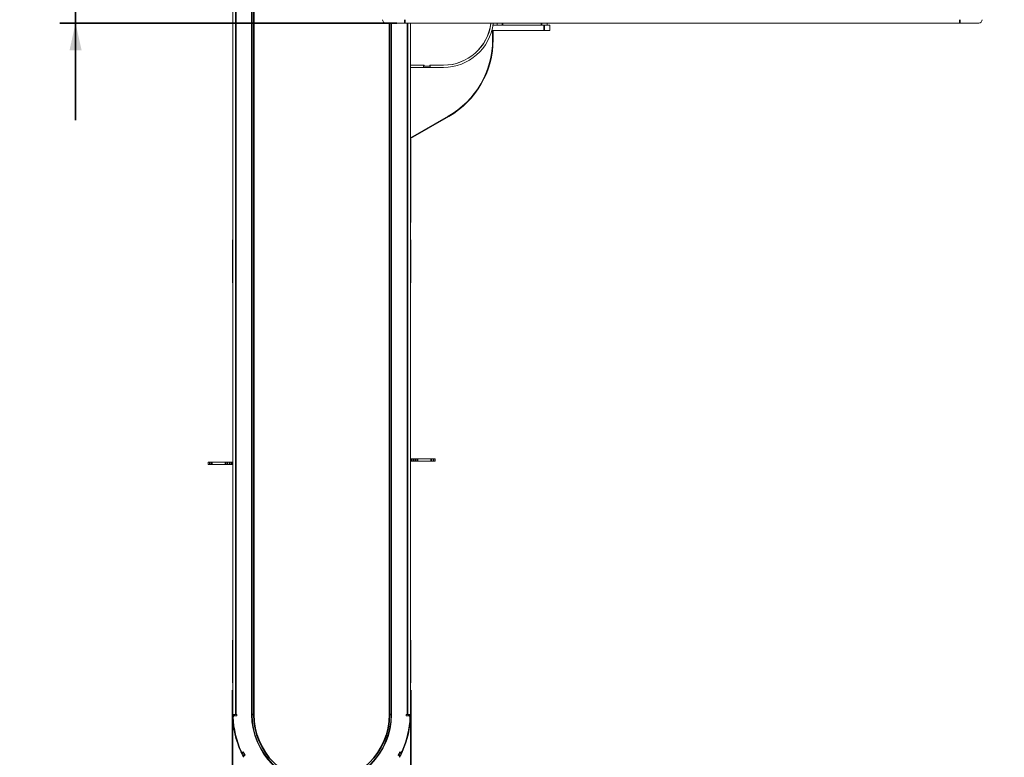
# Model space of a CAD drawing. Header units: millimetres. Extents: x 4 to 1188, y 1 to 840.
# Tile 3 of 203: x 200 to 326, y 50 to 145. Entities that reach past the tile are written whole.
import ezdxf

# ---------------------------------------------------------------- set-up
doc = ezdxf.new("R2010")
doc.units = ezdxf.units.MM
doc.layers.add('1', color=7, linetype='Continuous')
doc.styles.add('Arial Unicode MS', font='Arial Unicode MS')
doc.dimstyles.get("Standard").update_dxf_attribs({"dimtxt": 0.18, "dimasz": 0.18, "dimexe": 0.18, "dimexo": 0.0625, "dimgap": 0.09, "dimtad": 0, "dimtih": 1, "dimtoh": 1, "dimdec": 4, "dimzin": 0, "dimdsep": 46, "dimtxsty": 'Standard', "dimcen": 0.09, "dimadec": 0, "dimazin": 0, "dimtfac": 1, "dimtdec": 4, "dimtofl": 0, "dimtmove": 0, "dimatfit": 3, "dimfxl": 0, "dimtolj": 1, "dimtzin": 0, "dimarcsym": 0})

# ---------------------------------------------------------------- blocks, each defined once
blk = doc.blocks.new('_U3')
at = {"layer": '1', "color": 18, "lineweight": 35}
for p, q in [((227.26, 58.58), (227.26, 28.59)), ((250.17, 58.58), (250.17, 28.59)), ((227.26, 30.59), (250.17, 30.59))]:
    blk.add_line(p, q, dxfattribs=at)
at = {"layer": '1', "color": 18, "lineweight": 70}
for points in [[(227.26, 30.59), (230.76, 31.37), (230.76, 29.82)], [(250.17, 30.59), (246.67, 29.82), (246.67, 31.37)]]:
    blk.add_solid(points, dxfattribs=at)
at = {"layer": '1', "color": 18, "linetype": 'Continuous', "lineweight": 13, "insert": (230.14, 33.15), "char_height": 5, "attachment_point": 7, "line_spacing_factor": 1.047437, "style": 'Arial Unicode MS'}
blk.add_mtext('\\fArial Unicode MS|b0|i0;\\W1.0000;{\\H1.21x;(}160{\\H1.21x;)}', dxfattribs=at)
blk = doc.blocks.new('_U4')
at = {"layer": '1', "color": 18, "lineweight": 35}
for p, q in [((227.26, 58.58), (227.26, 15.45)), ((425.72, 58.58), (425.72, 15.45)), ((227.26, 17.45), (425.72, 17.45))]:
    blk.add_line(p, q, dxfattribs=at)
at = {"layer": '1', "color": 18, "lineweight": 70}
for points in [[(227.26, 17.45), (230.76, 18.23), (230.76, 16.68)], [(425.72, 17.45), (422.22, 16.68), (422.22, 18.23)]]:
    blk.add_solid(points, dxfattribs=at)
at = {"layer": '1', "color": 18, "linetype": 'Continuous', "lineweight": 13, "insert": (315.97, 20.01), "char_height": 5, "attachment_point": 7, "line_spacing_factor": 1.047437, "style": 'Arial Unicode MS'}
blk.add_mtext('\\fArial Unicode MS|b0|i0;\\W1.0000;{\\H1.21x;(}1389{\\H1.21x;)}', dxfattribs=at)
blk = doc.blocks.new('_U25')
at = {"layer": '1', "color": 18, "lineweight": 35}
for p, q in [((207.08, 131.88), (207.08, 159.01)), ((248.4, 146.09), (205.08, 146.09)), ((248.4, 144.38), (205.08, 144.38))]:
    blk.add_line(p, q, dxfattribs=at)
at = {"layer": '1', "color": 18, "lineweight": 70}
for points in [[(207.08, 146.09), (206.31, 149.59), (207.86, 149.59)], [(207.08, 144.38), (207.86, 140.88), (206.31, 140.88)]]:
    blk.add_solid(points, dxfattribs=at)
at = {"layer": '1', "color": 18, "linetype": 'Continuous', "lineweight": 13, "insert": (206.33, 151.96), "char_height": 5, "attachment_point": 7, "rotation": 90, "line_spacing_factor": 1.047437, "style": 'Arial Unicode MS'}
blk.add_mtext('\\fArial Unicode MS|b0|i0;\\W1.0000;12', dxfattribs=at)

msp = doc.modelspace()

# ---------------------------------------------------------------- linework, layer by layer
at = {"layer": '1', "color": 154, "linetype": 'Continuous', "lineweight": 13}
for p, q in [((227.2886, 55.4602), (227.2886, 234.8887)), ((229.7172, 234.8887), (229.7172, 55.4602)), ((229.7886, 55.4602), (229.7886, 234.8887)), ((249.404, 144.3779), (246.9755, 144.3779)), ((247.6457, 144.3782), (247.6457, 55.4602)), ((247.7172, 55.4602), (247.7172, 144.3782)), ((320.7743, 144.3779), (249.404, 144.3779)), ((250.1457, 55.4602), (250.1457, 144.3782)), ((261.2696, 144.1136), (261.2696, 144.3779)), ((267.6981, 144.3779), (267.6981, 144.1136)), ((323.2029, 144.3779), (320.7743, 144.3779)), ((260.6042, 143.4351), (267.341, 143.4351)), ((260.7029, 142.2542), (260.7029, 143.435)), ((260.7478, 144.1136), (267.341, 144.1136)), ((260.7743, 144.3028), (260.7743, 144.1136)), ((260.7743, 143.4351), (260.7743, 142.2542)), ((267.341, 144.1136), (268.0553, 144.1136)), ((268.0553, 143.4351), (267.341, 143.4351)), ((268.0553, 144.1136), (268.0553, 143.4351)), ((251.8957, 138.9602), (250.1457, 138.9602)), ((251.8243, 138.6744), (250.1457, 138.6744)), ((251.8243, 138.6744), (251.8243, 138.9602)), ((252.6814, 138.6744), (251.8243, 138.6744)), ((251.8957, 138.9602), (251.8957, 138.8173)), ((251.8957, 138.8173), (252.61, 138.8173)), ((252.61, 138.8173), (252.61, 138.9602)), ((254.3729, 138.9602), (252.61, 138.9602)), ((252.6814, 138.6744), (252.6814, 138.9602)), ((254.3957, 138.6744), (252.6814, 138.6744)), ((254.3957, 138.9602), (254.3729, 138.9602)), ((250.1457, 129.6234), (254.9918, 132.4)), ((255.06, 132.3568), (250.1458, 129.5196)), ((255.0243, 132.4187), (255.06, 132.3568)), ((250.1743, 129.4241), (250.1457, 129.4241)), ((250.1743, 129.4241), (250.1743, 118.7098)), ((250.1457, 118.7098), (250.1743, 118.7098)), ((227.26, 111.0959), (227.26, 116.4387)), ((250.1743, 116.4387), (250.1743, 111.0959)), ((224.1314, 87.6316), (224.1314, 87.9173)), ((224.3426, 87.9173), (224.1314, 87.9173)), ((224.3426, 87.6316), (224.1314, 87.6316)), ((224.3426, 87.9173), (224.6128, 87.9173)), ((224.6128, 87.6316), (224.3426, 87.6316)), ((226.3782, 87.9173), (224.6128, 87.9173)), ((226.3782, 87.6316), (224.6128, 87.6316)), ((226.3782, 87.9173), (226.6257, 87.9173)), ((226.6257, 87.6316), (226.3782, 87.6316)), ((226.9061, 87.9173), (226.6257, 87.9173)), ((226.9061, 87.6316), (226.6257, 87.6316)), ((226.9061, 87.9173), (227.1535, 87.9173)), ((227.1535, 87.6316), (226.9061, 87.6316)), ((227.2886, 87.9173), (227.1535, 87.9173)), ((227.2886, 87.6316), (227.1535, 87.6316)), ((250.1457, 88.3459), (250.2808, 88.3459)), ((250.1457, 88.0602), (250.2808, 88.0602)), ((250.2808, 88.3459), (250.5282, 88.3459)), ((250.5282, 88.0602), (250.2808, 88.0602)), ((250.5282, 88.3459), (250.8086, 88.3459)), ((250.5282, 88.0602), (250.8086, 88.0602)), ((250.8086, 88.3459), (251.0561, 88.3459)), ((251.0561, 88.0602), (250.8086, 88.0602)), ((251.0561, 88.3459), (252.8215, 88.3459)), ((251.0561, 88.0602), (252.8215, 88.0602)), ((252.8215, 88.3459), (253.0917, 88.3459)), ((253.0917, 88.0602), (252.8215, 88.0602)), ((253.0917, 88.3459), (253.3029, 88.3459)), ((253.0917, 88.0602), (253.3029, 88.0602)), ((253.3029, 88.3459), (253.3029, 88.0602)), ((227.2884, 71.2108), (227.2884, 71.2109)), ((227.2884, 71.2109), (227.2886, 71.2109)), ((227.2884, 71.0227), (227.2886, 71.0227)), ((227.2884, 70.521), (227.2886, 70.521)), ((227.2884, 70.2296), (227.2886, 70.2296)), ((227.2884, 70.0229), (227.2884, 70.0647)), ((227.2884, 69.5775), (227.2884, 70.0229)), ((227.2884, 70.0229), (227.2886, 70.0229)), ((227.2884, 69.5731), (227.2884, 69.5775)), ((227.2884, 69.5775), (227.2886, 69.5775)), ((227.2884, 69.5731), (227.2886, 69.5731)), ((227.2884, 69.5731), (227.2884, 69.5731)), ((227.2884, 68.8709), (227.2886, 68.8709)), ((227.2884, 68.8662), (227.2886, 68.8662)), ((227.2884, 68.4646), (227.2886, 68.4646)), ((227.2884, 67.865), (227.2884, 67.8686)), ((227.2884, 67.8686), (227.2886, 67.8686)), ((227.2884, 67.8634), (227.2884, 67.865)), ((227.2884, 67.865), (227.2886, 67.865)), ((227.2884, 67.8634), (227.2886, 67.8634)), ((227.2884, 67.0125), (227.2886, 67.0125)), ((227.2884, 67.0098), (227.2886, 67.0098)), ((227.2884, 67.0097), (227.2886, 67.0097)), ((227.2884, 66.3219), (227.2886, 66.3219)), ((227.2884, 66.3173), (227.2886, 66.3173)), ((227.2884, 66.1187), (227.2884, 66.1187)), ((227.2884, 65.9176), (227.2886, 65.9176)), ((227.26, 59.5816), (227.26, 64.9244)), ((227.2884, 65.3373), (227.2884, 65.3373)), ((227.2884, 65.3373), (227.2886, 65.3373)), ((227.2884, 65.3373), (227.2886, 65.3373)), ((227.2884, 65.3339), (227.2884, 65.3372)), ((227.2884, 65.3339), (227.2886, 65.3339)), ((227.2884, 65.3256), (227.2884, 65.332)), ((227.2884, 65.3256), (227.2886, 65.3256)), ((227.2886, 65.3373), (227.2886, 65.3373)), ((250.1743, 64.9244), (250.1743, 59.5816)), ((227.2905, 55.4602), (227.2886, 55.4602)), ((227.2905, 55.4602), (227.6886, 55.4602)), ((227.8314, 55.3173), (227.5065, 55.3173)), ((227.6886, 55.4602), (227.8314, 55.4602)), ((227.8314, 55.4602), (227.8314, 55.3173)), ((249.6029, 55.4602), (249.7457, 55.4602)), ((249.6029, 55.3173), (249.6029, 55.4602)), ((249.9278, 55.3173), (249.6029, 55.3173)), ((250.1439, 55.4602), (249.7457, 55.4602)), ((250.1439, 55.4602), (250.1457, 55.4602)), ((228.6682, 50.6455), (228.4105, 50.522)), ((228.6598, 50.663), (228.5961, 50.6327)), ((248.7662, 50.6455), (249.0238, 50.522)), ((248.8382, 50.6327), (248.7745, 50.663)), ((228.8604, 50.2633), (228.6077, 50.13)), ((228.8786, 50.2289), (228.7533, 50.1623)), ((248.6811, 50.1623), (248.5557, 50.2289)), ((248.5739, 50.2633), (248.8267, 50.13))]:
    msp.add_line(p, q, dxfattribs=at)
at = {"layer": '1', "color": 154, "linetype": 'Continuous', "lineweight": 35}
for p, q in [((227.6886, 234.8887), (227.6886, 55.4602)), ((230.0029, 234.8887), (230.0029, 55.4602)), ((247.4314, 55.4602), (247.4314, 144.3782)), ((249.404, 144.8065), (249.404, 144.3779)), ((249.7457, 55.4602), (249.7457, 144.3782)), ((261.9838, 144.3779), (261.9838, 144.1136)), ((266.9838, 144.1136), (266.9838, 144.3779)), ((320.7743, 144.8065), (320.7743, 144.3779)), ((267.341, 143.4351), (267.341, 144.1136)), ((260.7743, 142.2542), (260.7029, 142.2542)), ((224.3426, 87.6316), (224.3426, 87.9173)), ((224.6128, 87.9173), (224.6128, 87.6316)), ((226.3782, 87.6316), (226.3782, 87.9173)), ((226.6257, 87.9173), (226.6257, 87.6316)), ((226.9061, 87.6316), (226.9061, 87.9173)), ((227.1535, 87.9173), (227.1535, 87.6316)), ((250.2808, 88.0602), (250.2808, 88.3459)), ((250.5282, 88.3459), (250.5282, 88.0602)), ((250.8086, 88.0602), (250.8086, 88.3459)), ((251.0561, 88.3459), (251.0561, 88.0602)), ((252.8215, 88.0602), (252.8215, 88.3459)), ((253.0917, 88.3459), (253.0917, 88.0602)), ((227.2884, 70.0647), (227.2886, 70.0647)), ((227.2884, 69.5731), (227.2886, 69.5731)), ((227.2884, 69.1008), (227.2886, 69.1008)), ((227.2884, 68.8724), (227.2886, 68.8724)), ((227.2884, 67.2828), (227.2886, 67.2828)), ((227.2884, 67.0125), (227.2886, 67.0125)), ((227.2884, 66.5583), (227.2886, 66.5583)), ((227.2884, 66.3299), (227.2886, 66.3299)), ((227.2884, 65.332), (227.2886, 65.332)), ((227.5746, 55.3844), (227.2888, 55.3844)), ((229.7886, 55.4602), (230.0029, 55.4602)), ((247.4314, 55.4602), (247.6457, 55.4602)), ((249.8598, 55.3844), (250.1455, 55.3844)), ((228.7011, 50.5773), (228.4434, 50.4539)), ((228.8253, 50.3304), (228.5726, 50.1971)), ((248.609, 50.3304), (248.8617, 50.1971)), ((248.7332, 50.5773), (248.9909, 50.4539))]:
    msp.add_line(p, q, dxfattribs=at)
at = {"layer": '1', "color": 154, "linetype": 'Continuous', "lineweight": 13}
for centre, radius, start, end in [((246.9755, 144.8065), 0.4286, 180, 270), ((254.3729, 145.103), 6.1429, 270, 353.106563), ((254.3957, 145.103), 6.1429, 270, 352.684688), ((323.2029, 144.8065), 0.4286, 270, 0), ((254.3957, 145.103), 6.4286, 270, 352.849219), ((249.3457, 142.2542), 11.3571, 299.81097, 0), ((249.3457, 142.2542), 11.4286, 300, 0), ((227.3314, 116.4387), 0.0714, 126.870469, 180), ((250.1029, 116.4387), 0.0714, 0, 53.129531), ((227.5457, 111.0959), 0.2857, 180, 205.842656), ((249.8886, 111.0959), 0.2857, 334.157344, 0), ((227.5457, 64.9244), 0.2857, 154.157344, 180), ((249.8886, 64.9244), 0.2857, 0, 25.842656), ((227.3314, 59.5816), 0.0714, 180, 233.129531), ((250.1029, 59.5816), 0.0714, 306.870469, 0), ((238.7172, 55.4602), 11.4286, 180.379587, 204.612372), ((227.5065, 55.1744), 0.1429, 90, 181.459923), ((238.7172, 55.4602), 11.3571, 181.459923, 204.770098), ((238.7172, 55.4602), 9, 180, 0), ((238.7172, 55.4602), 8.9286, 180, 0), ((238.7172, 55.4602), 11.3571, 335.229902, 358.540077), ((238.7172, 55.4602), 11.4286, 335.364247, 359.620413), ((249.9278, 55.1744), 0.1429, 358.540077, 90), ((228.5346, 50.7616), 0.1429, 204.770098, 295.5), ((238.7172, 55.4602), 11.1429, 205.5, 208), ((238.7172, 55.4602), 11.1429, 332, 334.5), ((248.8997, 50.7616), 0.1429, 244.5, 335.229902), ((238.7172, 55.4602), 11.4286, 205.979587, 207.420413), ((228.8203, 50.0361), 0.1429, 118, 208.725282), ((238.7172, 55.4602), 11.1429, 205.98932, 207.41068), ((238.7172, 55.4602), 11.1429, 332.58932, 334.01068), ((248.614, 50.0361), 0.1429, 331.274718, 62), ((238.7172, 55.4602), 11.4286, 332.579587, 334.020413)]:
    msp.add_arc(centre, radius, start, end, dxfattribs=at)
at = {"layer": '1', "color": 154, "linetype": 'Continuous', "lineweight": 35}
msp.add_arc((238.7172, 55.4602), 8.7143, 180, 0, dxfattribs=at)
at = {"layer": '1', "color": 154, "linetype": 'Continuous', "lineweight": 13}
for points in [[(227.2884, 70.521), (227.2884, 70.7254), (227.2884, 70.8928), (227.2884, 71.0227)], [(227.2884, 70.2296), (227.2884, 70.314), (227.2884, 70.41), (227.2884, 70.521)], [(227.2884, 70.0647), (227.2884, 70.1105), (227.2884, 70.1658), (227.2884, 70.2296)], [(227.2884, 69.1008), (227.2884, 69.2266), (227.2884, 69.3282), (227.2884, 69.3279)], [(227.2884, 68.8724), (227.2884, 68.8727), (227.2884, 68.975), (227.2884, 69.1008)], [(227.2884, 67.8686), (227.2884, 68.1423), (227.2884, 68.3414), (227.2884, 68.4646)], [(227.2884, 67.2828), (227.2884, 67.4684), (227.2884, 67.655), (227.2884, 67.8634)], [(227.2884, 67.0125), (227.2884, 67.0139), (227.2884, 67.1097), (227.2884, 67.2828)], [(227.2884, 66.5583), (227.2884, 66.6841), (227.2884, 66.7858), (227.2884, 66.7854)], [(227.2884, 66.3299), (227.2884, 66.3303), (227.2884, 66.4325), (227.2884, 66.5583)], [(227.2884, 65.9176), (227.2884, 66.0526), (227.2884, 66.1195), (227.2884, 66.1188)], [(227.2884, 65.3373), (227.2884, 65.5853), (227.2884, 65.7789), (227.2884, 65.9176)], [(227.2884, 65.332), (227.2884, 65.333), (227.2884, 65.3336), (227.2884, 65.3339)], [(227.2884, 65.0409), (227.2884, 65.1265), (227.2884, 65.2214), (227.2884, 65.3256)]]:
    msp.add_open_spline(points, degree=3, dxfattribs=at)
for points, knots in [([(227.2888, 55.3844), (227.2888, 55.3894), (227.2888, 55.3944), (227.2887, 55.4016), (227.2887, 55.404), (227.2887, 55.4088), (227.2887, 55.4111), (227.2887, 55.418), (227.2887, 55.4223), (227.2886, 55.4285), (227.2886, 55.4305), (227.2886, 55.4344), (227.2886, 55.4362), (227.2886, 55.4415), (227.2886, 55.4446), (227.2886, 55.448), (227.2886, 55.4487), (227.2886, 55.45), (227.2886, 55.4518), (227.2886, 55.4545), (227.2886, 55.4561), (227.2886, 55.4576), (227.2886, 55.4582), (227.2886, 55.4596), (227.2886, 55.4602), (227.2886, 55.4601)], [0, 0, 0, 0, 0.12523859, 0.12523859, 0.18785788, 0.18785788, 0.25047718, 0.25047718, 0.37571576, 0.37571576, 0.43833506, 0.43833506, 0.50095435, 0.50095435, 0.62619294, 0.62619294, 0.65750259, 0.65750259, 0.68881224, 0.75143153, 0.81405082, 0.81405082, 0.87667012, 0.87667012, 1, 1, 1, 1]), ([(227.5746, 55.3844), (227.5745, 55.3894), (227.5745, 55.3944), (227.5745, 55.4016), (227.5744, 55.404), (227.5744, 55.4088), (227.5744, 55.4111), (227.5744, 55.418), (227.5744, 55.4223), (227.5743, 55.4285), (227.5743, 55.4305), (227.5743, 55.4344), (227.5743, 55.4362), (227.5743, 55.4415), (227.5743, 55.4446), (227.5743, 55.448), (227.5743, 55.4487), (227.5743, 55.45), (227.5743, 55.4518), (227.5743, 55.4545), (227.5743, 55.4561), (227.5743, 55.4576), (227.5743, 55.4582), (227.5743, 55.4596), (227.5743, 55.4602), (227.5743, 55.4601)], [0, 0, 0, 0, 0.12523859, 0.12523859, 0.18785788, 0.18785788, 0.25047718, 0.25047718, 0.37571576, 0.37571576, 0.43833506, 0.43833506, 0.50095435, 0.50095435, 0.62619294, 0.62619294, 0.65750259, 0.65750259, 0.68881224, 0.75143153, 0.81405082, 0.81405082, 0.87667012, 0.87667012, 1, 1, 1, 1]), ([(249.86, 55.4602), (249.86, 55.4601), (249.86, 55.4596), (249.86, 55.4582), (249.86, 55.4576), (249.86, 55.4562), (249.86, 55.4553), (249.86, 55.4525), (249.86, 55.4502), (249.86, 55.4461), (249.86, 55.4446), (249.86, 55.4414), (249.86, 55.4397), (249.86, 55.4345), (249.86, 55.4307), (249.86, 55.4255), (249.86, 55.4245), (249.86, 55.4223), (249.8599, 55.4191), (249.8599, 55.4135), (249.8599, 55.4089), (249.8599, 55.4041), (249.8599, 55.4017), (249.8598, 55.3944), (249.8598, 55.3894), (249.8598, 55.3844)], [0, 0, 0, 0, 0.11953776, 0.11953776, 0.18242792, 0.18242792, 0.24531808, 0.24531808, 0.3710984, 0.3710984, 0.43398856, 0.43398856, 0.49687872, 0.49687872, 0.62265904, 0.62265904, 0.65410412, 0.65410412, 0.6855492, 0.74843936, 0.81132952, 0.81132952, 0.87421968, 0.87421968, 1, 1, 1, 1]), ([(250.1457, 55.4602), (250.1457, 55.4601), (250.1457, 55.4596), (250.1457, 55.4582), (250.1457, 55.4576), (250.1457, 55.4562), (250.1457, 55.4553), (250.1457, 55.4525), (250.1457, 55.4502), (250.1457, 55.4461), (250.1457, 55.4446), (250.1457, 55.4414), (250.1457, 55.4397), (250.1457, 55.4345), (250.1457, 55.4307), (250.1457, 55.4255), (250.1457, 55.4245), (250.1457, 55.4223), (250.1457, 55.4191), (250.1456, 55.4135), (250.1456, 55.4089), (250.1456, 55.4041), (250.1456, 55.4017), (250.1455, 55.3944), (250.1455, 55.3894), (250.1455, 55.3844)], [0, 0, 0, 0, 0.11953776, 0.11953776, 0.18242792, 0.18242792, 0.24531808, 0.24531808, 0.3710984, 0.3710984, 0.43398856, 0.43398856, 0.49687872, 0.49687872, 0.62265904, 0.62265904, 0.65410412, 0.65410412, 0.6855492, 0.74843936, 0.81132952, 0.81132952, 0.87421968, 0.87421968, 1, 1, 1, 1]), ([(228.3533, 50.6433), (228.352, 50.6461), (228.3504, 50.6495), (228.3476, 50.6555), (228.3466, 50.6577), (228.3445, 50.6622), (228.3423, 50.667), (228.3399, 50.6722), (228.3374, 50.6776), (228.3361, 50.6803), (228.3336, 50.6859), (228.3323, 50.6888), (228.3296, 50.6945), (228.3283, 50.6975), (228.3269, 50.7004)], [0, 0, 0, 0, 0.25, 0.25, 0.375, 0.375, 0.5, 0.625, 0.625, 0.75, 0.75, 0.875, 0.875, 1, 1, 1, 1]), ([(228.4105, 50.522), (228.4096, 50.524), (228.4085, 50.5262), (228.4066, 50.5303), (228.4059, 50.5317), (228.4043, 50.535), (228.4035, 50.5368), (228.4021, 50.5397), (228.4016, 50.5407), (228.4005, 50.5429), (228.4, 50.544), (228.3983, 50.5475), (228.3972, 50.55), (228.3952, 50.5541), (228.3945, 50.5555), (228.3931, 50.5585), (228.391, 50.5629), (228.3887, 50.5678), (228.3863, 50.5728), (228.3855, 50.5745), (228.3839, 50.5779), (228.3831, 50.5797), (228.3815, 50.5831), (228.3806, 50.5849), (228.379, 50.5883), (228.3782, 50.5901), (228.3757, 50.5953), (228.3741, 50.5988), (228.3717, 50.6039), (228.3709, 50.6056), (228.3693, 50.609), (228.3685, 50.6107), (228.3662, 50.6157), (228.3647, 50.6189), (228.3626, 50.6234), (228.3619, 50.6249), (228.3605, 50.6277), (228.3599, 50.6291), (228.358, 50.633), (228.3569, 50.6354), (228.3554, 50.6386), (228.355, 50.6396), (228.3541, 50.6415), (228.3537, 50.6424), (228.3533, 50.6433)], [0, 0, 0, 0, 0.125, 0.125, 0.1875, 0.1875, 0.25, 0.25, 0.28125, 0.28125, 0.3125, 0.3125, 0.375, 0.375, 0.40625, 0.40625, 0.4375, 0.5, 0.5, 0.53125, 0.53125, 0.5625, 0.5625, 0.59375, 0.59375, 0.625, 0.625, 0.6875, 0.6875, 0.71875, 0.71875, 0.75, 0.75, 0.8125, 0.8125, 0.84375, 0.84375, 0.875, 0.875, 0.9375, 0.9375, 0.96875, 0.96875, 1, 1, 1, 1]), ([(228.7011, 50.5773), (228.6989, 50.5818), (228.6968, 50.5862), (228.6936, 50.5928), (228.6926, 50.5949), (228.6905, 50.5992), (228.6895, 50.6013), (228.6865, 50.6075), (228.6846, 50.6114), (228.6819, 50.617), (228.681, 50.6188), (228.6793, 50.6222), (228.6785, 50.6239), (228.6763, 50.6286), (228.6749, 50.6314), (228.6734, 50.6346), (228.6731, 50.6352), (228.6726, 50.6363), (228.6718, 50.638), (228.6706, 50.6404), (228.6699, 50.6419), (228.6693, 50.6432), (228.669, 50.6437), (228.6684, 50.645), (228.6682, 50.6455), (228.6682, 50.6455)], [0, 0, 0, 0, 0.12523859, 0.12523859, 0.18785788, 0.18785788, 0.25047718, 0.25047718, 0.37571576, 0.37571576, 0.43833506, 0.43833506, 0.50095435, 0.50095435, 0.62619294, 0.62619294, 0.65750259, 0.65750259, 0.68881224, 0.75143153, 0.81405082, 0.81405082, 0.87667012, 0.87667012, 1, 1, 1, 1]), ([(248.7662, 50.6455), (248.7661, 50.6454), (248.7659, 50.645), (248.7653, 50.6437), (248.7651, 50.6432), (248.7644, 50.6419), (248.7641, 50.6411), (248.7628, 50.6386), (248.7618, 50.6365), (248.7601, 50.6328), (248.7594, 50.6314), (248.758, 50.6286), (248.7573, 50.6271), (248.755, 50.6224), (248.7534, 50.6189), (248.7511, 50.6143), (248.7507, 50.6133), (248.7498, 50.6114), (248.7483, 50.6085), (248.7459, 50.6035), (248.7439, 50.5993), (248.7418, 50.595), (248.7408, 50.5929), (248.7376, 50.5863), (248.7354, 50.5818), (248.7332, 50.5773)], [0, 0, 0, 0, 0.11953776, 0.11953776, 0.18242792, 0.18242792, 0.24531808, 0.24531808, 0.3710984, 0.3710984, 0.43398856, 0.43398856, 0.49687872, 0.49687872, 0.62265904, 0.62265904, 0.65410412, 0.65410412, 0.6855492, 0.74843936, 0.81132952, 0.81132952, 0.87421968, 0.87421968, 1, 1, 1, 1]), ([(249.0796, 50.6402), (249.0788, 50.6384), (249.0779, 50.6365), (249.0759, 50.6323), (249.0749, 50.6301), (249.0731, 50.6263), (249.0725, 50.625), (249.0713, 50.6223), (249.0693, 50.6181), (249.0672, 50.6135), (249.0649, 50.6087), (249.0641, 50.607), (249.0625, 50.6037), (249.061, 50.6003), (249.0593, 50.5969), (249.0577, 50.5934), (249.0569, 50.5917), (249.0556, 50.589), (249.0552, 50.5881), (249.0544, 50.5864), (249.0532, 50.5838), (249.0519, 50.5812), (249.0495, 50.576), (249.0479, 50.5726), (249.0455, 50.5675), (249.0447, 50.5658), (249.0431, 50.5624), (249.0423, 50.5608), (249.04, 50.556), (249.0386, 50.5529), (249.0365, 50.5485), (249.0358, 50.5471), (249.0345, 50.5444), (249.0327, 50.5406), (249.0311, 50.5373), (249.0293, 50.5334), (249.0285, 50.5317), (249.0271, 50.5288), (249.0265, 50.5276), (249.0254, 50.5254), (249.025, 50.5245), (249.0243, 50.5231), (249.024, 50.5225), (249.0238, 50.522)], [0, 0, 0, 0, 0.0625, 0.0625, 0.125, 0.125, 0.15625, 0.15625, 0.1875, 0.25, 0.25, 0.28125, 0.28125, 0.3125, 0.34375, 0.34375, 0.375, 0.375, 0.390625, 0.390625, 0.40625, 0.4375, 0.4375, 0.5, 0.5, 0.53125, 0.53125, 0.5625, 0.5625, 0.625, 0.625, 0.65625, 0.65625, 0.6875, 0.75, 0.75, 0.8125, 0.8125, 0.875, 0.875, 0.9375, 0.9375, 1, 1, 1, 1]), ([(249.1055, 50.6962), (249.1028, 50.6905), (249.1003, 50.6849), (249.0972, 50.6781), (249.0965, 50.6768), (249.0953, 50.6741), (249.0947, 50.6727), (249.0929, 50.6688), (249.0905, 50.6638), (249.0884, 50.6591), (249.0868, 50.6557), (249.0863, 50.6546), (249.0853, 50.6525), (249.0848, 50.6515), (249.0825, 50.6465), (249.0809, 50.6431), (249.0796, 50.6402)], [0, 0, 0, 0, 0.25, 0.25, 0.3125, 0.3125, 0.375, 0.375, 0.5, 0.625, 0.625, 0.6875, 0.6875, 0.75, 0.75, 1, 1, 1, 1]), ([(228.4434, 50.4539), (228.4413, 50.4584), (228.4391, 50.4628), (228.4359, 50.4693), (228.4349, 50.4715), (228.4328, 50.4757), (228.4318, 50.4779), (228.4288, 50.484), (228.4269, 50.488), (228.4242, 50.4935), (228.4233, 50.4953), (228.4217, 50.4988), (228.4209, 50.5005), (228.4186, 50.5052), (228.4172, 50.508), (228.4157, 50.5111), (228.4155, 50.5117), (228.4149, 50.5129), (228.4141, 50.5145), (228.413, 50.5169), (228.4122, 50.5184), (228.4116, 50.5197), (228.4113, 50.5203), (228.4107, 50.5216), (228.4105, 50.522), (228.4105, 50.522)], [0, 0, 0, 0, 0.12523859, 0.12523859, 0.18785788, 0.18785788, 0.25047718, 0.25047718, 0.37571576, 0.37571576, 0.43833506, 0.43833506, 0.50095435, 0.50095435, 0.62619294, 0.62619294, 0.65750259, 0.65750259, 0.68881224, 0.75143153, 0.81405082, 0.81405082, 0.87667012, 0.87667012, 1, 1, 1, 1]), ([(228.6077, 50.13), (228.6076, 50.1301), (228.6074, 50.1305), (228.6068, 50.1317), (228.6065, 50.1323), (228.6058, 50.1335), (228.6054, 50.1343), (228.6041, 50.1368), (228.603, 50.1389), (228.6011, 50.1425), (228.6004, 50.1438), (228.5989, 50.1466), (228.5982, 50.1481), (228.5957, 50.1527), (228.594, 50.1561), (228.5916, 50.1607), (228.5911, 50.1616), (228.5901, 50.1635), (228.5886, 50.1664), (228.586, 50.1713), (228.5839, 50.1754), (228.5817, 50.1796), (228.5805, 50.1818), (228.5772, 50.1883), (228.5749, 50.1927), (228.5726, 50.1971)], [0, 0, 0, 0, 0.11953776, 0.11953776, 0.18242792, 0.18242792, 0.24531808, 0.24531808, 0.3710984, 0.3710984, 0.43398856, 0.43398856, 0.49687872, 0.49687872, 0.62265904, 0.62265904, 0.65410412, 0.65410412, 0.6855492, 0.74843936, 0.81132952, 0.81132952, 0.87421968, 0.87421968, 1, 1, 1, 1]), ([(228.6693, 50.0148), (228.6683, 50.0165), (228.6673, 50.0184), (228.6651, 50.0224), (228.6639, 50.0246), (228.662, 50.0282), (228.6613, 50.0295), (228.6599, 50.0321), (228.6577, 50.0362), (228.6553, 50.0407), (228.6528, 50.0454), (228.6519, 50.047), (228.6501, 50.0502), (228.6484, 50.0535), (228.6466, 50.0569), (228.6448, 50.0602), (228.6438, 50.062), (228.6425, 50.0645), (228.642, 50.0654), (228.6411, 50.0671), (228.6397, 50.0696), (228.6384, 50.0722), (228.6357, 50.0772), (228.6339, 50.0806), (228.6312, 50.0855), (228.6304, 50.0872), (228.6286, 50.0905), (228.6278, 50.0921), (228.6253, 50.0968), (228.6237, 50.0998), (228.6214, 50.104), (228.6207, 50.1054), (228.6193, 50.1081), (228.6173, 50.1118), (228.6156, 50.115), (228.6136, 50.1189), (228.6127, 50.1205), (228.6112, 50.1234), (228.6105, 50.1246), (228.6094, 50.1267), (228.609, 50.1276), (228.6082, 50.129), (228.6079, 50.1296), (228.6077, 50.13)], [0, 0, 0, 0, 0.0625, 0.0625, 0.125, 0.125, 0.15625, 0.15625, 0.1875, 0.25, 0.25, 0.28125, 0.28125, 0.3125, 0.34375, 0.34375, 0.375, 0.375, 0.390625, 0.390625, 0.40625, 0.4375, 0.4375, 0.5, 0.5, 0.53125, 0.53125, 0.5625, 0.5625, 0.625, 0.625, 0.65625, 0.65625, 0.6875, 0.75, 0.75, 0.8125, 0.8125, 0.875, 0.875, 0.9375, 0.9375, 1, 1, 1, 1]), ([(228.695, 49.9676), (228.6933, 49.9707), (228.6916, 49.9737), (228.6892, 49.9781), (228.6885, 49.9794), (228.6871, 49.982), (228.6864, 49.9833), (228.6843, 49.9871), (228.6817, 49.9919), (228.6792, 49.9965), (228.6774, 49.9997), (228.6769, 50.0008), (228.6757, 50.0029), (228.6752, 50.0039), (228.6726, 50.0087), (228.6708, 50.012), (228.6693, 50.0148)], [0, 0, 0, 0, 0.16100051, 0.16100051, 0.23091713, 0.23091713, 0.30083376, 0.30083376, 0.440667, 0.58050025, 0.58050025, 0.65041688, 0.65041688, 0.7203335, 0.7203335, 1, 1, 1, 1]), ([(228.8604, 50.2633), (228.8604, 50.2633), (228.8601, 50.2637), (228.8595, 50.265), (228.8592, 50.2655), (228.8586, 50.2668), (228.8582, 50.2675), (228.8568, 50.2701), (228.8557, 50.2721), (228.8538, 50.2758), (228.8531, 50.2771), (228.8517, 50.2799), (228.8509, 50.2813), (228.8485, 50.286), (228.8467, 50.2893), (228.8443, 50.2939), (228.8438, 50.2949), (228.8428, 50.2968), (228.8413, 50.2996), (228.8387, 50.3046), (228.8366, 50.3087), (228.8344, 50.3129), (228.8333, 50.315), (228.8299, 50.3215), (228.8276, 50.3259), (228.8253, 50.3304)], [0, 0, 0, 0, 0.11953776, 0.11953776, 0.18242792, 0.18242792, 0.24531808, 0.24531808, 0.3710984, 0.3710984, 0.43398856, 0.43398856, 0.49687872, 0.49687872, 0.62265904, 0.62265904, 0.65410412, 0.65410412, 0.6855492, 0.74843936, 0.81132952, 0.81132952, 0.87421968, 0.87421968, 1, 1, 1, 1]), ([(248.609, 50.3304), (248.6067, 50.3259), (248.6044, 50.3216), (248.6011, 50.3151), (248.6, 50.313), (248.5978, 50.3088), (248.5967, 50.3067), (248.5935, 50.3006), (248.5915, 50.2968), (248.5886, 50.2913), (248.5877, 50.2895), (248.5859, 50.2861), (248.5851, 50.2845), (248.5826, 50.2798), (248.5812, 50.2771), (248.5796, 50.274), (248.5792, 50.2734), (248.5787, 50.2723), (248.5778, 50.2706), (248.5766, 50.2683), (248.5758, 50.2668), (248.5751, 50.2655), (248.5748, 50.265), (248.5742, 50.2637), (248.5739, 50.2633), (248.5739, 50.2633)], [0, 0, 0, 0, 0.12523859, 0.12523859, 0.18785788, 0.18785788, 0.25047718, 0.25047718, 0.37571576, 0.37571576, 0.43833506, 0.43833506, 0.50095435, 0.50095435, 0.62619294, 0.62619294, 0.65750259, 0.65750259, 0.68881224, 0.75143153, 0.81405082, 0.81405082, 0.87667012, 0.87667012, 1, 1, 1, 1]), ([(248.7634, 50.0118), (248.762, 50.0091), (248.7602, 50.0058), (248.757, 50), (248.7559, 49.9979), (248.7535, 49.9935), (248.751, 49.9888), (248.7482, 49.9838), (248.7454, 49.9786), (248.7439, 49.976), (248.7414, 49.9714), (248.7404, 49.9695), (248.7394, 49.9676)], [0, 0, 0, 0, 0.29907101, 0.29907101, 0.44860652, 0.44860652, 0.59814202, 0.74767753, 0.74767753, 0.89721303, 0.89721303, 1, 1, 1, 1]), ([(248.8267, 50.13), (248.8257, 50.1281), (248.8245, 50.1259), (248.8224, 50.1219), (248.8216, 50.1205), (248.8199, 50.1173), (248.819, 50.1156), (248.8175, 50.1127), (248.817, 50.1117), (248.8159, 50.1096), (248.8153, 50.1085), (248.8135, 50.1051), (248.8122, 50.1026), (248.81, 50.0986), (248.8093, 50.0972), (248.8078, 50.0944), (248.8054, 50.09), (248.8029, 50.0853), (248.8003, 50.0804), (248.7994, 50.0787), (248.7976, 50.0753), (248.7967, 50.0737), (248.7949, 50.0703), (248.794, 50.0686), (248.7922, 50.0652), (248.7913, 50.0635), (248.7886, 50.0584), (248.7867, 50.055), (248.7841, 50.05), (248.7832, 50.0484), (248.7814, 50.0451), (248.7805, 50.0434), (248.7779, 50.0386), (248.7763, 50.0355), (248.7739, 50.0311), (248.7731, 50.0297), (248.7716, 50.0269), (248.7709, 50.0255), (248.7688, 50.0217), (248.7676, 50.0194), (248.7659, 50.0163), (248.7653, 50.0153), (248.7643, 50.0135), (248.7639, 50.0126), (248.7634, 50.0118)], [0, 0, 0, 0, 0.125, 0.125, 0.1875, 0.1875, 0.25, 0.25, 0.28125, 0.28125, 0.3125, 0.3125, 0.375, 0.375, 0.40625, 0.40625, 0.4375, 0.5, 0.5, 0.53125, 0.53125, 0.5625, 0.5625, 0.59375, 0.59375, 0.625, 0.625, 0.6875, 0.6875, 0.71875, 0.71875, 0.75, 0.75, 0.8125, 0.8125, 0.84375, 0.84375, 0.875, 0.875, 0.9375, 0.9375, 0.96875, 0.96875, 1, 1, 1, 1]), ([(248.8617, 50.1971), (248.8594, 50.1927), (248.8572, 50.1883), (248.8538, 50.1819), (248.8527, 50.1798), (248.8505, 50.1755), (248.8494, 50.1734), (248.8463, 50.1673), (248.8442, 50.1635), (248.8414, 50.158), (248.8404, 50.1563), (248.8387, 50.1528), (248.8378, 50.1512), (248.8354, 50.1466), (248.8339, 50.1438), (248.8323, 50.1407), (248.832, 50.1401), (248.8314, 50.139), (248.8305, 50.1374), (248.8293, 50.135), (248.8285, 50.1336), (248.8279, 50.1323), (248.8276, 50.1318), (248.8269, 50.1305), (248.8267, 50.13), (248.8267, 50.13)], [0, 0, 0, 0, 0.12523859, 0.12523859, 0.18785788, 0.18785788, 0.25047718, 0.25047718, 0.37571576, 0.37571576, 0.43833506, 0.43833506, 0.50095435, 0.50095435, 0.62619294, 0.62619294, 0.65750259, 0.65750259, 0.68881224, 0.75143153, 0.81405082, 0.81405082, 0.87667012, 0.87667012, 1, 1, 1, 1]), ([(249.0238, 50.522), (249.0238, 50.522), (249.0236, 50.5215), (249.023, 50.5203), (249.0227, 50.5197), (249.0221, 50.5185), (249.0217, 50.5177), (249.0205, 50.5151), (249.0195, 50.513), (249.0177, 50.5093), (249.0171, 50.508), (249.0157, 50.5051), (249.015, 50.5036), (249.0127, 50.4989), (249.0111, 50.4955), (249.0088, 50.4908), (249.0084, 50.4899), (249.0074, 50.488), (249.006, 50.485), (249.0036, 50.48), (249.0016, 50.4758), (248.9995, 50.4716), (248.9984, 50.4694), (248.9952, 50.4628), (248.9931, 50.4584), (248.9909, 50.4539)], [0, 0, 0, 0, 0.11953776, 0.11953776, 0.18242792, 0.18242792, 0.24531808, 0.24531808, 0.3710984, 0.3710984, 0.43398856, 0.43398856, 0.49687872, 0.49687872, 0.62265904, 0.62265904, 0.65410412, 0.65410412, 0.6855492, 0.74843936, 0.81132952, 0.81132952, 0.87421968, 0.87421968, 1, 1, 1, 1])]:
    msp.add_open_spline(points, degree=3, knots=knots, dxfattribs=at)
at = {"layer": '1', "color": 154, "linetype": 'Continuous', "lineweight": 35}
for points in [[(228.3269, 50.7004), (228.3498, 50.711), (228.3726, 50.7217), (228.3955, 50.7323)], [(249.0796, 50.6402), (249.056, 50.6512), (249.0324, 50.6621), (249.0088, 50.6731)], [(249.039, 50.7271), (249.0611, 50.7168), (249.0833, 50.7065), (249.1055, 50.6962)], [(228.6693, 50.0148), (228.6724, 50.0165), (228.6755, 50.0181), (228.6786, 50.0198)], [(248.7545, 50.0166), (248.7575, 50.015), (248.7605, 50.0134), (248.7634, 50.0118)]]:
    msp.add_open_spline(points, degree=3, dxfattribs=at)
msp.add_open_spline([(228.4238, 50.676), (228.4211, 50.6747), (228.4184, 50.6735), (228.3949, 50.6626), (228.3741, 50.6529), (228.3533, 50.6433)], degree=3, knots=[0, 0, 0, 0, 0.1144781, 0.1144781, 1, 1, 1, 1], dxfattribs=at)

# ---------------------------------------------------------------- dimensions: what is measured, and where the dimension line sits
at = {"layer": '1', "color": 18, "linetype": 'Continuous', "lineweight": 13}
dim = msp.add_linear_dim(base=(207.0812, 146.0922), p1=(273.885, 144.3779), p2=(285.0892, 146.0922), angle=270, dimstyle='Standard', override={"dimtxt": 5, "dimasz": 3.5, "dimexe": 2, "dimexo": 1, "dimgap": 2.5, "dimtad": 1, "dimtih": 0, "dimtoh": 0, "dimdec": 2, "dimlfac": 7, "dimzin": 8, "dimdsep": 44, "dimlunit": 2, "dimtxsty": 'Arial Unicode MS', "dimsah": 1, "dimse1": 0, "dimse2": 0, "dimsd1": 0, "dimsd2": 0, "dimclrd": 18, "dimclre": 18, "dimclrt": 18, "dimtol": 0, "dimtm": -0.1, "dimtfac": 0.4, "dimtdec": 2, "dimtofl": 1, "dimtmove": 0, "dimtzin": 8, "dimlwd": 35, "dimlwe": 35}, dxfattribs=at)
dim.commit()
dim.dimension.update_dxf_attribs({"geometry": '_U25', "text_midpoint": (207.0812, 167.1398), "dimtype": 160})
for base, p2, picture, middle in [((250.1743, 30.592), (250.1743, 62.253), '_U3', (238.7172, 30.592)), ((425.7172, 17.4531), (425.7172, 62.253), '_U4', (326.4886, 17.4531))]:
    dim = msp.add_linear_dim(base=base, p1=(227.26, 62.253), p2=p2, dimstyle='Standard', override={"dimtxt": 5, "dimasz": 3.5, "dimexe": 2, "dimexo": 1, "dimgap": 2.5, "dimtad": 1, "dimtih": 1, "dimtoh": 0, "dimdec": 0, "dimlfac": 7, "dimzin": 8, "dimdsep": 44, "dimlunit": 2, "dimpost": '(<>)', "dimtxsty": 'Arial Unicode MS', "dimsah": 1, "dimse1": 0, "dimse2": 0, "dimsd1": 0, "dimsd2": 0, "dimclrd": 18, "dimclre": 18, "dimclrt": 18, "dimtm": -0.1, "dimtfac": 0.4, "dimtdec": 2, "dimtofl": 1, "dimtmove": 0, "dimtzin": 8, "dimlwd": 35, "dimlwe": 35}, dxfattribs=at)
    dim.commit()
    dim.dimension.update_dxf_attribs({"geometry": picture, "text_midpoint": middle, "dimtype": 160})

doc.saveas('drawing.dxf')
